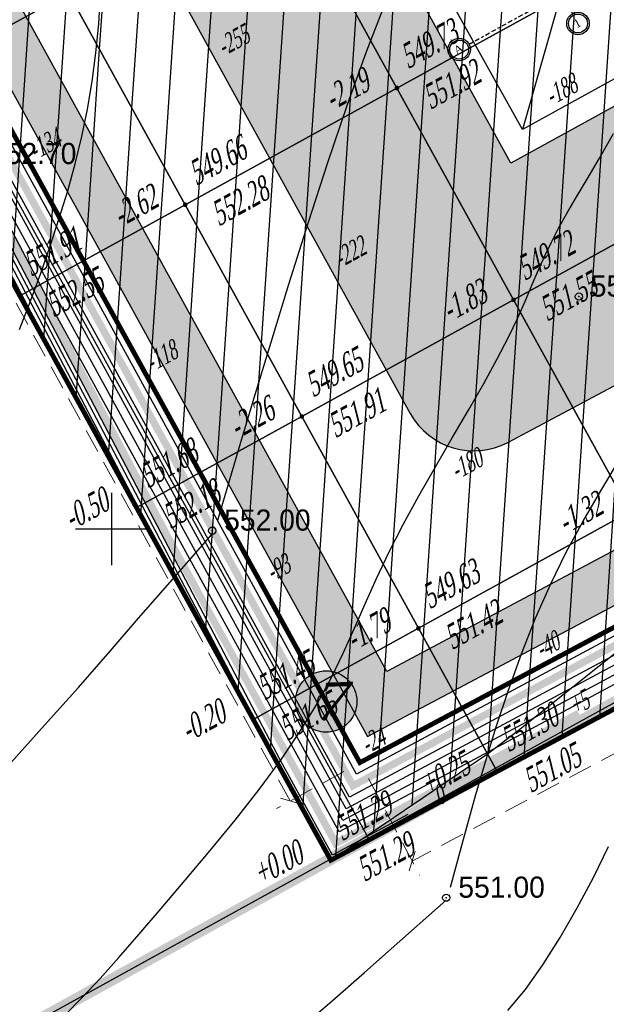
# Model space of a CAD drawing. Extents: x 883 to 364438, y -13 to 4201180.
# Tile 76 of 256: x 363687 to 363711, y 4200869 to 4200910. Entities that reach past the tile are written whole.
import ezdxf
from ezdxf.enums import TextEntityAlignment as Align

# ---------------------------------------------------------------- set-up
doc = ezdxf.new("R2010")
doc.units = 0
doc.header["$LTSCALE"] = 0.5
doc.header["$MEASUREMENT"] = 0
doc.header["$PDMODE"] = 32
doc.header["$PDSIZE"] = 0.3
for name, pattern in [('BORDERX2', [88.9, 25.4, -12.7, 25.4, -12.7, 0, -12.7]), ('CONTI', [0]), ('G_BUILDING_LINE', [3, 2, -1])]:
    doc.linetypes.add(name, pattern=pattern)
for name, color, linetype in [('(004) Точки рельефа', 7, 'Continuous'), ('00', 7, 'Continuous'), ('GORIZDEFAULT', 32, 'CONTI'), ('K_GRID', 7, 'Continuous'), ('K_HATCH', 7, 'Continuous'), ('K_NULL_WORKS', 7, 'Continuous'), ('K_POINTS_GRADE', 7, 'Continuous'), ('K_POINTS_GRID', 7, 'Continuous'), ('K_VOLUME', 7, 'Continuous'), ('PI_TTDEFAULT', 5, 'CONTI'), ('SETKR', 2, 'CONTI'), ('V_лойихавий_RED-CNT-MAJ', 7, 'Continuous'), ('V_лойихавий_RED-CNT-MIN', 7, 'Continuous'), ('шрифт', 1, 'Continuous')]:
    doc.layers.add(name, color=color, linetype=linetype)
for name, color, linetype, lineweight in [('(032) Горизонтали утолщенные', 32, 'Continuous', 30), ('.', 7, 'Continuous', 15), ('Сплошная толстая', 7, 'Continuous', 40)]:
    doc.layers.add(name, color=color, linetype=linetype, lineweight=lineweight)
doc.styles.add('D-431', font='d431.ttf')
doc.styles.add('ESKD1', font='times.ttf', dxfattribs={"width": 0.6, "oblique": 15})
doc.styles.get("Standard").update_dxf_attribs({"font": 'times.ttf'})
doc.styles.add('TIMES', font='times.ttf')
doc.styles.add('TimesNewRomanCyr', font='times.ttf', dxfattribs={"width": 0.5, "height": 1})
doc.linetypes.add('ограждение2', pattern='A,0.25,-0.1,[132,ltypeshp.shx,S=0.1,R=0,X=-0.1,Y=0],-0.1,1', length=1.45)
doc.dimstyles.new('GENPLAN1', dxfattribs={"dimscale": 0.5, "dimtxt": 1, "dimasz": 1.2, "dimexe": 1.3, "dimexo": 1.5, "dimgap": 0.5, "dimtad": 1, "dimdec": 1, "dimzin": 0, "dimdsep": 46, "dimtxsty": 'TimesNewRomanCyr', "dimblk1": 'OBLIQUE', "dimblk2": 'OBLIQUE', "dimsah": 1, "dimcen": 1, "dimadec": 0, "dimazin": 0, "dimtfac": 0.75, "dimtdec": 1, "dimtix": 1, "dimtmove": 0, "dimatfit": 3, "dimfxl": 1, "dimtvp": 1.2, "dimtfill": 1, "dimlwd": 0, "dimlwe": 0, "dimarcsym": 0})
pattern_1 = [(86.1445, (363693.4507, 4200932.7371), (-1.496605, 0.10086), [])]

# ---------------------------------------------------------------- blocks, each defined once
blk = doc.blocks.new('BL_333')
at = {"color": 0}
for p, q in [((0, -1.5), (0, 1.5)), ((-1.5, 0), (1.5, 0))]:
    blk.add_line(p, q, dxfattribs=at)
blk = doc.blocks.new('gergrgrre')
at = {"layer": '(032) Горизонтали утолщенные', "color": 32}
for points in [[(360504.39, 4200800.37, 552), (360505.38, 4200803.73, 552), (360505.93, 4200805.56, 552), (360506.59, 4200807.73, 552), (360507.33, 4200810.13, 552), (360508.13, 4200812.64, 552), (360508.94, 4200815.16, 552), (360509.76, 4200817.55, 552), (360510.53, 4200819.71, 552), (360511.25, 4200821.55, 552)], [(360484.47, 4200779.74, 552), (360485.57, 4200780.77, 552), (360486.58, 4200781.69, 552), (360487.52, 4200782.5, 552), (360488.39, 4200783.23, 552), (360489.25, 4200783.94, 552), (360490.12, 4200784.67, 552), (360491.04, 4200785.48, 552), (360492.05, 4200786.42, 552), (360493.18, 4200787.53, 552), (360494.45, 4200788.85, 552), (360495.82, 4200790.33, 552), (360497.22, 4200791.89, 552), (360498.62, 4200793.45, 552), (360499.93, 4200794.95, 552), (360501.11, 4200796.31, 552), (360502.11, 4200797.46, 552), (360504.16, 4200799.79, 552)]]:
    blk.add_polyline3d(points, dxfattribs=at)
at = {"layer": 'GORIZDEFAULT', "color": 32}
for points in [[(360496.18, 4200808.25, 552.5), (360496.64, 4200809.42, 552.5), (360497.06, 4200810.58, 552.5), (360497.46, 4200811.73, 552.5), (360497.83, 4200812.86, 552.5), (360498.18, 4200813.98, 552.5), (360498.49, 4200815.1, 552.5), (360498.76, 4200816.23, 552.5), (360499, 4200817.36, 552.5), (360499.19, 4200818.51, 552.5), (360499.34, 4200819.69, 552.5), (360499.46, 4200820.89, 552.5), (360499.54, 4200822.13, 552.5)], [(360498.03, 4200779.86, 551.5), (360498.78, 4200780.62, 551.5), (360499.52, 4200781.41, 551.5), (360500.29, 4200782.28, 551.5), (360501.12, 4200783.23, 551.5), (360502.04, 4200784.3, 551.5), (360503.04, 4200785.47, 551.5), (360504.07, 4200786.7, 551.5), (360505.1, 4200787.96, 551.5), (360506.1, 4200789.23, 551.5), (360507.02, 4200790.48, 551.5), (360507.83, 4200791.68, 551.5), (360508.52, 4200792.8, 551.5), (360509.09, 4200793.86, 551.5), (360509.59, 4200794.89, 551.5), (360510.04, 4200795.9, 551.5), (360510.49, 4200796.91, 551.5), (360510.95, 4200797.95, 551.5), (360511.46, 4200799.03, 551.5), (360512.06, 4200800.18, 551.5), (360512.71, 4200801.37, 551.5), (360513.39, 4200802.57, 551.5), (360514.09, 4200803.77, 551.5), (360514.76, 4200804.92, 551.5), (360515.39, 4200806.02, 551.5), (360515.95, 4200807.03, 551.5), (360516.41, 4200807.93, 551.5), (360516.8, 4200808.73, 551.5), (360517.12, 4200809.45, 551.5), (360517.4, 4200810.11, 551.5), (360517.66, 4200810.72, 551.5), (360517.92, 4200811.3, 551.5), (360518.19, 4200811.86, 551.5), (360518.49, 4200812.44, 551.5), (360518.83, 4200813.04, 551.5), (360519.22, 4200813.71, 551.5), (360519.67, 4200814.46, 551.5), (360520.18, 4200815.33, 551.5), (360520.76, 4200816.35, 551.5)], [(360514.02, 4200785.19, 551), (360514.46, 4200786.82, 551), (360514.74, 4200787.82, 551), (360515.07, 4200789.02, 551), (360515.46, 4200790.37, 551), (360515.91, 4200791.82, 551), (360516.41, 4200793.33, 551), (360516.95, 4200794.84, 551), (360517.53, 4200796.31, 551), (360518.15, 4200797.71, 551), (360518.8, 4200799.04, 551), (360519.5, 4200800.32, 551), (360520.23, 4200801.58, 551), (360521, 4200802.85, 551)], [(360516.39, 4200780.09, 550.5), (360517.12, 4200780.96, 550.5), (360517.84, 4200781.97, 550.5), (360518.56, 4200783.11, 550.5), (360519.26, 4200784.33, 550.5), (360519.93, 4200785.59, 550.5), (360520.56, 4200786.87, 550.5)], [(360507.58, 4200779.16, 551), (360509.12, 4200780.49, 551), (360510.46, 4200781.66, 551), (360511.56, 4200782.63, 551), (360513.84, 4200784.65, 551)]]:
    blk.add_polyline3d(points, dxfattribs=at)
at = {"layer": 'PI_TTDEFAULT', "color": 5}
for p in [(360519.33, 4200809.61, 551.4), (360504.16, 4200799.93, 552), (360513.84, 4200784.75, 551)]:
    blk.add_point(p, dxfattribs=at)
at = {"layer": 'SETKR', "color": 92}
blk.add_blockref('BL_333', (360500, 4200800), dxfattribs=at)
at = {"layer": '(004) Точки рельефа', "style": 'D-431'}
for s, p in [('552.70', (360494.96, 4200815.09)), ('551.40', (360519.82, 4200809.61)), ('552.00', (360504.65, 4200799.93)), ('551.00', (360514.34, 4200784.75))]:
    blk.add_text(s, height=0.875, dxfattribs=at).set_placement(p)
blk = doc.blocks.new('A$C62d73b19')
at = {"color": 1, "linetype": 'BORDERX2', "ltscale": 15}
for p, q in [((-15096, 7628), (1263, 7628)), ((-10737, 7628), (-10737, -5332)), ((1263, -5328), (1263, 7628)), ((-15096, -4372), (1263, -4372))]:
    blk.add_line(p, q, dxfattribs=at)
at = {"layer": 'Сплошная толстая', "color": 0, "lineweight": 30}
for p, q in [((-10887, 7777), (1413, 7777)), ((-10887, -4522), (-10887, 7777)), ((1413, 7777), (1413, -4522)), ((-10587, 7477), (1113, 7477)), ((-10587, -4222), (-10587, 7477)), ((1113, 7477), (1113, -4222)), ((1113, -4222), (-10587, -4222)), ((1413, -4522), (-10887, -4522))]:
    blk.add_line(p, q, dxfattribs=at)
at = {"layer": 'шрифт', "color": 0}
for centre in [(-15563, 7628), (-15562, -4372), (-10737, -5798), (1263, -5794)]:
    blk.add_circle(centre, 466, dxfattribs=at)
at = {"layer": 'шрифт', "color": 0, "lineweight": 30}
for centre in [(-15563, 7628), (-15562, -4372), (-10737, -5798), (1263, -5794)]:
    blk.add_circle(centre, 391, dxfattribs=at)
at = {"layer": 'шрифт', "color": 0, "char_height": 350, "width": 219, "attachment_point": 2}
for s, insert in [('{\\fTimes New Roman|b0|i0|c204|p18;В}', (-15582, 7826)), ('{\\fTimes New Roman|b0|i0|c204|p18;А}', (-15581, -4175)), ('{\\fTimes New Roman|b0|i0|c204|p18;1}', (-10756, -5601)), ('{\\fTimes New Roman|b0|i0|c204|p18;3}', (1244, -5596))]:
    blk.add_mtext(s, dxfattribs=dict(at, insert=insert))
blk = doc.blocks.new('trhrh')
at = {"layer": '.', "linetype": 'Continuous', "lineweight": 30}
h = blk.add_hatch(color=4, dxfattribs=at)
h.dxf.hatch_style = 1
h.paths.add_polyline_path([(362343.562, 4200844.406), (362354.336, 4200850.341), (362360.27, 4200839.567), (362349.497, 4200833.633)])
h.paths.add_polyline_path([(362336.435, 4200857.034), (362347.208, 4200862.969), (362353.143, 4200852.196), (362342.369, 4200846.261)])
at = {"color": 18, "linetype": 'Continuous', "lineweight": 30, "true_color": 0x000000}
for points in [[(362330.981, 4200858.597), (362348.762, 4200868.391), (362365.723, 4200838.005), (362347.943, 4200828.21)], [(362336.435, 4200857.034), (362347.208, 4200862.969), (362353.143, 4200852.196), (362342.369, 4200846.261)], [(362343.562, 4200844.406), (362354.336, 4200850.341), (362360.27, 4200839.567), (362349.497, 4200833.633)]]:
    blk.add_lwpolyline(points, close=True, dxfattribs=at)
for points in [[(362347.208, 4200862.969), (362348.762, 4200868.391)], [(362341.821, 4200860.001), (362339.872, 4200863.494)], [(362350.175, 4200857.582), (362353.698, 4200859.548)], [(362336.435, 4200857.034), (362330.981, 4200858.597)], [(362353.781, 4200851.194), (362357.243, 4200853.198)], [(362339.402, 4200851.647), (362335.939, 4200849.715)], [(362357.303, 4200844.954), (362360.766, 4200846.887)], [(362342.966, 4200845.333), (362339.462, 4200843.403)], [(362360.27, 4200839.567), (362365.723, 4200838.005)], [(362346.529, 4200839.019), (362343.007, 4200837.053)], [(362354.883, 4200836.6), (362356.833, 4200833.107)], [(362349.497, 4200833.633), (362347.943, 4200828.21)]]:
    blk.add_lwpolyline(points, dxfattribs=at)
at = {"color": 18, "linetype": 'Continuous', "lineweight": 30, "true_color": 0x000000, "xscale": 0.001, "yscale": 0.001, "zscale": 0.001, "rotation": 28.84872795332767}
for p in [(362349.723, 4200855.475), (362356.851, 4200842.847)]:
    blk.add_blockref('A$C62d73b19', p, dxfattribs=at)
blk = doc.blocks.new('_Oblique')
at = {"color": 0, "linetype": 'ByBlock', "lineweight": -2}
blk.add_line((-0.5, -0.5), (0.5, 0.5), dxfattribs=at)
blk = doc.blocks.new('*D594')
at = {"color": 0, "linetype": 'G_BUILDING_LINE', "lineweight": 0, "transparency": 16777216}
for p, q in [((363756.521, 4200908.119), (363758.642, 4200904.133)), ((363758.337, 4200904.707), (363703.282, 4200875.406)), ((363701.466, 4200878.818), (363703.588, 4200874.832))]:
    blk.add_line(p, q, dxfattribs=at)
at = {"layer": 'Defpoints', "color": 0, "linetype": 'Continuous', "lineweight": 30, "transparency": 16777216}
for p in [(363756.169, 4200908.781), (363701.114, 4200879.48), (363703.282, 4200875.406)]:
    blk.add_point(p, dxfattribs=at)
at = {"color": 0, "linetype": 'Continuous', "lineweight": 0, "transparency": 16777216, "xscale": 0.6, "yscale": 0.6, "zscale": 0.6}
for p, rotation in [((363758.337, 4200904.707), 28.02294709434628), ((363703.282, 4200875.406), 208.0229470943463)]:
    blk.add_blockref('_Oblique', p, dxfattribs=dict(at, rotation=rotation))
at = {"color": 0, "linetype": 'Continuous', "lineweight": 30, "transparency": 16777216, "insert": (363730.453, 4200890.728), "char_height": 1, "attachment_point": 5, "rotation": 28.0229, "style": 'TimesNewRomanCyr', "bg_fill": 3, "box_fill_scale": 1.25, "bg_fill_color": 256, "bg_fill_true_color": 13158600, "bg_fill_transparency": 0}
blk.add_mtext('62.4', dxfattribs=at)
blk = doc.blocks.new('*D595')
at = {"color": 0, "linetype": 'G_BUILDING_LINE', "lineweight": 0, "transparency": 16777216}
for p, q in [((363662.548, 4200947.898), (363659.76, 4200946.361)), ((363698.238, 4200877.895), (363660.329, 4200946.675)), ((363700.457, 4200879.118), (363697.669, 4200877.581))]:
    blk.add_line(p, q, dxfattribs=at)
at = {"layer": 'Defpoints', "color": 0, "linetype": 'Continuous', "lineweight": 30, "transparency": 16777216}
for p in [(363663.205, 4200948.26), (363660.329, 4200946.675), (363701.114, 4200879.48)]:
    blk.add_point(p, dxfattribs=at)
at = {"color": 0, "linetype": 'Continuous', "lineweight": 0, "transparency": 16777216, "xscale": 0.6, "yscale": 0.6, "zscale": 0.6}
for p, rotation in [((363660.329, 4200946.675), 118.8618541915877), ((363698.238, 4200877.895), 298.8618541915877)]:
    blk.add_blockref('_Oblique', p, dxfattribs=dict(at, rotation=rotation))
at = {"color": 0, "linetype": 'Continuous', "lineweight": 30, "transparency": 16777216, "insert": (363679.949, 4200912.652), "char_height": 1, "attachment_point": 5, "rotation": 298.8619, "style": 'TimesNewRomanCyr', "bg_fill": 3, "box_fill_scale": 1.25, "bg_fill_color": 256, "bg_fill_true_color": 13158600, "bg_fill_transparency": 0}
blk.add_mtext('78.5', dxfattribs=at)
blk = doc.blocks.new('VOLUME')
at = {"color": 0, "linetype": 'Continuous', "lineweight": 30, "style": 'ESKD1', "oblique": 15}
blk.add_attdef('VOLUME', text='', height=3, dxfattribs=at).set_placement((0, 0), align=Align.MIDDLE_CENTER)
at = {"color": 7, "linetype": 'Continuous', "lineweight": 30, "style": 'ESKD1', "oblique": 15, "flags": 1}
blk.add_attdef('AREA', text='', height=2, dxfattribs=at).set_placement((0, -5.7), align=Align.CENTER)

msp = doc.modelspace()

# ---------------------------------------------------------------- hatches: boundary and pattern name
at = {"layer": '.', "ltscale": 0.149071}
h = msp.add_hatch(color=256, dxfattribs=at)
h.dxf.hatch_style = 1
h.set_gradient(color1=(51, 204, 0), color2=(51, 204, 0), tint=1)
edge = h.paths.add_edge_path(flags=17)
edge.add_line((363676.584, 4200942.218), (363703.202, 4200893.922))
edge.add_arc((363705.829, 4200895.37), 3, 208.8619, 298.0817)
edge.add_line((363707.242, 4200892.723), (363708.272, 4200893.273))
edge.add_line((363708.272, 4200893.273), (363736.081, 4200908.096))
edge.add_arc((363734.67, 4200910.743), 3, 298.0581, 388.8487)
edge.add_line((363737.298, 4200912.191), (363727.402, 4200930.155))
edge.add_line((363727.402, 4200930.155), (363720.678, 4200926.438))
edge.add_line((363720.678, 4200926.438), (363726.955, 4200915.05))
edge.add_line((363726.955, 4200915.05), (363707.358, 4200904.275))
edge.add_line((363707.358, 4200904.275), (363689.594, 4200936.503))
edge.add_line((363689.594, 4200936.503), (363709.08, 4200947.216))
edge.add_line((363709.08, 4200947.216), (363715.354, 4200935.834))
edge.add_line((363715.354, 4200935.834), (363722.191, 4200939.614))
edge.add_line((363722.191, 4200939.614), (363710.467, 4200960.893))
edge.add_arc((363707.84, 4200959.445), 3, 28.854, 118.8619)
edge.add_line((363706.392, 4200962.072), (363677.763, 4200946.293))
edge.add_arc((363679.211, 4200943.666), 3, 118.8619, 208.8619)
h.paths.add_polyline_path([(363719.065, 4200974.672), (363711.026, 4200970.243), (363718.22, 4200957.236), (363721.182, 4200958.923), (363720.265, 4200960.587), (363723.272, 4200962.188), (363726.551, 4200956.231), (363723.546, 4200954.631), (363722.63, 4200956.295), (363719.655, 4200954.581), (363734.311, 4200927.975), (363742.361, 4200932.406)], flags=17)
h.paths.add_polyline_path([(363748.754, 4200920.676), (363743.734, 4200917.982), (363741.713, 4200921.654), (363738.706, 4200919.998), (363746.087, 4200906.599), (363702.233, 4200883.25), (363666.985, 4200947.203), (363710.503, 4200971.189), (363710.542, 4200971.118), (363713.945, 4200972.993), (363712.964, 4200974.772), (363664.292, 4200947.946), (363701.434, 4200880.557), (363755.143, 4200909.071)])
at = {"layer": '.', "linetype": 'Continuous', "lineweight": 50, "true_color": 0xffffff}
h = msp.add_hatch(color=7, dxfattribs=at)
h.dxf.hatch_style = 1
edge = h.paths.add_edge_path()
edge.add_arc((363699.721, 4200882.008), 1.271, 0, 360)

# ---------------------------------------------------------------- linework, layer by layer
at = {"color": 5, "linetype": 'Continuous', "lineweight": 30}
msp.add_lwpolyline([(363682.699, 4200866.011), (363701.467, 4200876.353), (363661.575, 4200948.732), (363717.254, 4200979.42), (363718.305, 4200980), (363744.058, 4200933.258), (363746.054, 4200934.357), (363737.263, 4200950.309), (363742.103, 4200952.976), (363704.55, 4201021.121, 0.395683), (363692.731, 4201023.624), (363689.661, 4201021.932), (363691.471, 4201018.648), (363682.363, 4201013.628), (363691.34, 4200997.338), (363650.001, 4200974.558), (363641.024, 4200990.848), (363631.915, 4200985.828), (363630.106, 4200989.113), (363618.538, 4200982.738, 0.395683), (363614.341, 4200971.41), (363734.542, 4200753.286, 0.414214)], format="xyb", dxfattribs=at)
at = {"color": 18, "linetype": 'Continuous', "lineweight": 30, "true_color": 0x000000}
msp.add_lwpolyline([(363748.754, 4200920.676), (363743.734, 4200917.982), (363741.713, 4200921.654), (363738.706, 4200919.998), (363746.087, 4200906.599), (363702.233, 4200883.25), (363666.985, 4200947.203), (363710.503, 4200971.189), (363710.542, 4200971.118), (363713.945, 4200972.993), (363712.964, 4200974.772), (363664.292, 4200947.946), (363701.434, 4200880.557), (363755.143, 4200909.071)], close=True, dxfattribs=at)
at = {"linetype": 'CONTI', "lineweight": 30, "elevation": -1065.319}
msp.add_lwpolyline([(363676.584, 4200942.218), (363703.202, 4200893.922, 0.410231), (363707.242, 4200892.723), (363708.272, 4200893.273), (363736.081, 4200908.096, 0.418261), (363737.298, 4200912.191), (363727.402, 4200930.155), (363720.678, 4200926.438), (363726.955, 4200915.05), (363707.358, 4200904.275), (363689.594, 4200936.503), (363709.08, 4200947.216), (363715.354, 4200935.834), (363722.191, 4200939.614), (363710.467, 4200960.893, 0.414254), (363706.392, 4200962.072), (363677.763, 4200946.293, 0.414214)], format="xyb", close=True, dxfattribs=at)
at = {"color": 6, "ltscale": 0.149071, "const_width": 0.5}
msp.add_lwpolyline([(363757.144, 4200907.035), (363682.699, 4200866.011), (363740.493, 4200761.133), (363814.938, 4200802.157)], close=True, dxfattribs=at)
at = {"color": 5, "linetype": 'Continuous', "lineweight": 30}
msp.add_lwpolyline([(363814.938, 4200802.157), (363740.493, 4200761.133), (363682.699, 4200866.011), (363757.144, 4200907.035)], close=True, dxfattribs=at)
at = {"color": 0, "lineweight": 30}
msp.add_circle((363699.721, 4200882.008), 1.271, dxfattribs=at)
at = {"layer": '00', "linetype": 'ограждение2', "lineweight": 30, "ltscale": 10}
msp.add_lwpolyline([(363741.038, 4200931.577), (363743.007, 4200932.679), (363717.833, 4200978.369), (363663.205, 4200948.26), (363701.114, 4200879.48), (363756.169, 4200908.781), (363748.224, 4200923.203), (363746.252, 4200922.117)], dxfattribs=at)
at = {"layer": 'K_POINTS_GRADE', "linetype": 'Continuous', "lineweight": 30, "const_width": 0.0962, "elevation": 0}
msp.add_lwpolyline([(363699.872, 4200875.419, 1), (363699.956, 4200875.466, 1)], format="xyb", close=True, dxfattribs=at)

# ---------------------------------------------------------------- block references
at = {"linetype": 'Continuous'}
msp.add_blockref('gergrgrre', (3190.849, 89.143), dxfattribs=at)
at = {"color": 5, "linetype": 'Continuous', "lineweight": 30}
msp.add_blockref('trhrh', (1359.895, 77.46, -6383.384), dxfattribs=at)

# ---------------------------------------------------------------- texts
at = {"color": 0, "lineweight": 30, "insert": (363699.143, 4200882.771), "char_height": 1.512, "attachment_point": 1, "rotation": 1.7946, "style": 'ESKD1'}
msp.add_mtext_dynamic_manual_height_columns('{\\W1.2;7}', width=1.71203, gutter_width=0.000042, heights=[0], dxfattribs=at)
at = {"layer": 'K_POINTS_GRADE', "color": 5, "linetype": 'Continuous', "lineweight": 30, "style": 'TIMES', "oblique": 15, "width": 0.6}
msp.add_text('+0.00', height=1, rotation=28.8487, dxfattribs=at).set_placement((363697.024, 4200874.378, 0))

# ---------------------------------------------------------------- next in the draw order: dimensions: what is measured, and where the dimension line sits
at = {"color": 5, "linetype": 'Continuous', "lineweight": 30}
dim = msp.add_aligned_dim(p1=(363756.169, 4200908.781), p2=(363701.114, 4200879.48), distance=4.615, dimstyle='GENPLAN1', dxfattribs=at)
dim.commit()
dim.dimension.update_dxf_attribs({"geometry": '*D594', "text_midpoint": (363730.453, 4200890.728)})

# ---------------------------------------------------------------- next in the draw order: hatches: boundary and pattern name
at = {"layer": 'K_HATCH', "linetype": 'Continuous', "lineweight": 30}
h = msp.add_hatch(dxfattribs=at)
h.set_pattern_fill('_U', color=160, scale=1.5, angle=57.2958, style=0, pattern_type=0)
h.set_pattern_definition(pattern_1)
h.paths.add_polyline_path([(363716.232, 4200903.444), (363707.473, 4200898.619), (363702.648, 4200907.378), (363709.391, 4200911.092), (363709.391, 4200911.092), (363711.407, 4200912.202)], flags=0)
h.paths.add_polyline_path([(363708.972, 4200906.351), (363710.656, 4200907.279), (363710.068, 4200908.346), (363708.384, 4200907.418)], flags=8)
h = msp.add_hatch(dxfattribs=at)
h.set_pattern_fill('_U', color=160, scale=1.5, angle=57.2958, style=0, pattern_type=0)
h.set_pattern_definition(pattern_1)
h.paths.add_polyline_path([(363707.473, 4200898.619), (363716.232, 4200903.444), (363721.057, 4200894.685), (363712.298, 4200889.86)], flags=0)
h.paths.add_polyline_path([(363713.813, 4200895.698), (363715.497, 4200896.626), (363714.909, 4200897.693), (363713.225, 4200896.765)], flags=8)
h = msp.add_hatch(dxfattribs=at)
h.set_pattern_fill('_U', color=160, scale=1.5, angle=57.2958, style=0, pattern_type=0)
h.set_pattern_definition(pattern_1)
h.paths.add_polyline_path([(363712.298, 4200889.86), (363714.348, 4200886.139), (363707.674, 4200880.828), (363706.399, 4200879.843), (363703.539, 4200885.035)], flags=0)
h.paths.add_polyline_path([(363708.555, 4200883.473), (363709.928, 4200884.23), (363709.341, 4200885.297), (363707.967, 4200884.54)], flags=8)
h.paths.add_polyline_path([(363709.956, 4200881.135), (363711.152, 4200881.793), (363710.576, 4200882.839), (363709.38, 4200882.18)], flags=8)
h = msp.add_hatch(dxfattribs=at)
h.set_pattern_fill('_U', color=20, scale=1.5, angle=57.2958, style=0, pattern_type=0)
h.set_pattern_definition(pattern_1)
h.paths.add_polyline_path([(363707.674, 4200880.828), (363714.348, 4200886.139), (363715.622, 4200883.827), (363706.799, 4200879.118), (363706.399, 4200879.843)], flags=0)
h.paths.add_polyline_path([(363709.956, 4200881.135), (363711.152, 4200881.793), (363710.576, 4200882.839), (363709.38, 4200882.18)], flags=8)
h.paths.add_polyline_path([(363708.555, 4200883.473), (363709.928, 4200884.23), (363709.341, 4200885.297), (363707.967, 4200884.54)], flags=8)

# ---------------------------------------------------------------- next in the draw order: linework, layer by layer
at = {"layer": 'K_GRID', "color": 5, "linetype": 'Continuous', "lineweight": 30}
for points in [[(363711.407, 4200912.202, -1.89), (363716.232, 4200903.444, -1.49), (363707.473, 4200898.619, -1.83), (363702.648, 4200907.378, -2.19), (363709.391, 4200911.092, -1.94), (363709.391, 4200911.092, -1.94)], [(363707.473, 4200898.619, -1.83), (363716.232, 4200903.444, -1.49), (363721.057, 4200894.685, -0.87), (363712.298, 4200889.86, -1.32)], [(363706.799, 4200879.118, 0.25), (363703.539, 4200885.035, -1.79), (363712.298, 4200889.86, -1.32), (363715.622, 4200883.827, 0.82)], [(363715.622, 4200883.827, 0.82), (363706.799, 4200879.118, 0.25), (363706.799, 4200879.118, 0.25), (363715.622, 4200883.827, 0.82)]]:
    msp.add_polyline3d(points, close=True, dxfattribs=at)
at = {"layer": 'K_NULL_WORKS', "color": 5, "linetype": 'Continuous', "lineweight": 30}
msp.add_lwpolyline([(363706.399, 4200879.843), (363707.674, 4200880.828), (363714.348, 4200886.139)], dxfattribs=at)
at = {"layer": 'K_POINTS_GRADE', "linetype": 'Continuous', "lineweight": 30, "const_width": 0.0962, "elevation": 0.25}
msp.add_lwpolyline([(363706.757, 4200879.094, 1), (363706.841, 4200879.141, 1)], format="xyb", close=True, dxfattribs=at)
msp.add_lwpolyline([(363706.757, 4200879.094, 1), (363706.841, 4200879.141, 1)], format="xyb", close=True, dxfattribs=at)
at = {"layer": 'K_POINTS_GRID', "linetype": 'Continuous', "lineweight": 30, "const_width": 0.0962}
for points, elevation in [([(363702.606, 4200907.355, 1), (363702.69, 4200907.401, 1)], -2.189), ([(363707.431, 4200898.596, 1), (363707.515, 4200898.642, 1)], -1.839), ([(363703.497, 4200885.012, 1), (363703.581, 4200885.058, 1)], -1.786)]:
    msp.add_lwpolyline(points, format="xyb", close=True, dxfattribs=dict(at, elevation=elevation))

# ---------------------------------------------------------------- next in the draw order: block references
at = {"layer": 'K_VOLUME', "color": 160, "linetype": 'Continuous', "lineweight": 30}
ref = msp.add_blockref('VOLUME', (363709.424, 4200907.304), dxfattribs=dict(at, xscale=0.2666666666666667, yscale=0.2666666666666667, rotation=28.84872792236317))
ref.add_attrib('VOLUME', '-188', dxfattribs={"layer": '0', "color": 0, "linetype": 'Continuous', "lineweight": 30, "height": 0.8, "rotation": 28.8487, "style": 'ESKD1', "oblique": 15, "width": 0.6}).set_placement((363709.424, 4200907.304), align=Align.MIDDLE_CENTER)
ref = msp.add_blockref('VOLUME', (363705.506, 4200891.827), dxfattribs=dict(at, xscale=0.2666666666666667, yscale=0.2666666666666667, rotation=28.84872792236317))
ref.add_attrib('VOLUME', '-180', dxfattribs={"layer": '0', "color": 0, "linetype": 'Continuous', "lineweight": 30, "height": 0.8, "rotation": 28.8487, "style": 'ESKD1', "oblique": 15, "width": 0.6}).set_placement((363705.506, 4200891.827), align=Align.MIDDLE_CENTER)
ref = msp.add_blockref('VOLUME', (363708.852, 4200884.341), dxfattribs=dict(at, xscale=0.2666666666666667, yscale=0.2666666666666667, rotation=28.84872792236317))
ref.add_attrib('VOLUME', '-40', dxfattribs={"layer": '0', "color": 0, "linetype": 'Continuous', "lineweight": 30, "height": 0.8, "rotation": 28.8487, "style": 'ESKD1', "oblique": 15, "width": 0.6}).set_placement((363708.852, 4200884.341), align=Align.MIDDLE_CENTER)
at = {"layer": 'K_VOLUME', "color": 20, "linetype": 'Continuous', "lineweight": 30}
ref = msp.add_blockref('VOLUME', (363710.168, 4200881.951), dxfattribs=dict(at, xscale=0.2666666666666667, yscale=0.2666666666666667, rotation=28.84872792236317))
ref.add_attrib('VOLUME', '+5', dxfattribs={"layer": '0', "color": 0, "linetype": 'Continuous', "lineweight": 30, "height": 0.8, "rotation": 28.8487, "style": 'ESKD1', "oblique": 15, "width": 0.6}).set_placement((363710.168, 4200881.951), align=Align.MIDDLE_CENTER)
at = {"layer": 'K_VOLUME', "color": 5, "linetype": 'Continuous', "lineweight": 30}
ref = msp.add_blockref('VOLUME', (363704.371, 4200878.135), dxfattribs=dict(at, xscale=0.2666666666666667, yscale=0.2666666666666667, rotation=28.84872792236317))
ref.add_attrib('VOLUME', '0', dxfattribs={"layer": '0', "color": 0, "linetype": 'Continuous', "lineweight": 30, "height": 0.8, "rotation": 28.8487, "style": 'ESKD1', "oblique": 15, "width": 0.6}).set_placement((363704.371, 4200878.135), align=Align.MIDDLE_CENTER)

# ---------------------------------------------------------------- next in the draw order: texts
at = {"layer": 'K_POINTS_GRADE', "color": 1, "linetype": 'Continuous', "lineweight": 30, "style": 'TIMES', "oblique": 15, "width": 0.6}
msp.add_text('551.30', height=1, rotation=28.8487, dxfattribs=at).set_placement((363707.25, 4200879.893, 0.25))
msp.add_text('551.30', height=1, rotation=28.8487, dxfattribs=at).set_placement((363707.25, 4200879.893, 0.25))
at = {"layer": 'K_POINTS_GRADE', "color": 7, "linetype": 'Continuous', "lineweight": 30, "style": 'TIMES', "oblique": 15, "width": 0.6}
for s, p in [('551.05', (363708.178, 4200878.209, 0.25)), ('551.05', (363708.178, 4200878.209, 0.25)), ('551.29', (363701.293, 4200874.534, 0))]:
    msp.add_text(s, height=1, rotation=28.8487, dxfattribs=at).set_placement(p)
at = {"layer": 'K_POINTS_GRADE', "color": 5, "linetype": 'Continuous', "lineweight": 30, "style": 'TIMES', "oblique": 15, "width": 0.6}
msp.add_text('+0.25', height=1, rotation=28.8487, dxfattribs=at).set_placement((363703.933, 4200878.066, 0.25))
msp.add_text('+0.25', height=1, rotation=28.8487, dxfattribs=at).set_placement((363703.933, 4200878.066, 0.25))
at = {"layer": 'K_POINTS_GRID', "color": 1, "linetype": 'Continuous', "lineweight": 30, "style": 'TIMES', "oblique": 15, "width": 0.6}
for s, p in [('549.73', (363703.099, 4200908.153, -2.189)), ('549.72', (363707.924, 4200899.394, -1.839)), ('549.63', (363703.99, 4200885.81, -1.786))]:
    msp.add_text(s, height=1, rotation=28.8487, dxfattribs=at).set_placement(p)
at = {"layer": 'K_POINTS_GRID', "color": 7, "linetype": 'Continuous', "lineweight": 30, "style": 'TIMES', "oblique": 15, "width": 0.6}
for s, p in [('551.92', (363704.027, 4200906.469, -2.189)), ('551.55', (363708.852, 4200897.71, -1.839)), ('551.42', (363704.918, 4200884.126, -1.786))]:
    msp.add_text(s, height=1, rotation=28.8487, dxfattribs=at).set_placement(p)
at = {"layer": 'K_POINTS_GRID', "color": 5, "linetype": 'Continuous', "lineweight": 30, "style": 'TIMES', "oblique": 15, "width": 0.6}
for s, p in [('-1.83', (363704.817, 4200897.683, -1.839)), ('-1.32', (363709.61, 4200888.906, -1.319))]:
    msp.add_text(s, height=1, rotation=28.8487, dxfattribs=at).set_placement(p)

# ---------------------------------------------------------------- next in the draw order: dimensions: what is measured, and where the dimension line sits
at = {"color": 5, "linetype": 'Continuous', "lineweight": 30}
dim = msp.add_aligned_dim(p1=(363701.114, 4200879.48), p2=(363663.205, 4200948.26), distance=3.284, dimstyle='GENPLAN1', dxfattribs=at)
dim.commit()
dim.dimension.update_dxf_attribs({"geometry": '*D595', "text_midpoint": (363679.949, 4200912.652)})

# ---------------------------------------------------------------- next in the draw order: hatches: boundary and pattern name
at = {"layer": 'K_HATCH', "linetype": 'Continuous', "lineweight": 30}
h = msp.add_hatch(dxfattribs=at)
h.set_pattern_fill('_U', color=160, scale=1.5, angle=57.2958, style=0, pattern_type=0)
h.set_pattern_definition(pattern_1)
h.paths.add_polyline_path([(363682.222, 4200907.543), (363677.395, 4200916.3), (363684.239, 4200920.071), (363689.064, 4200911.312)], flags=0)
h.paths.add_polyline_path([(363682.776, 4200912.872), (363684.451, 4200913.794), (363683.873, 4200914.843), (363682.198, 4200913.92)], flags=8)
h = msp.add_hatch(dxfattribs=at)
h.set_pattern_fill('_U', color=160, scale=1.5, angle=57.2958, style=0, pattern_type=0)
h.set_pattern_definition(pattern_1)
h.paths.add_polyline_path([(363704.517, 4200919.824), (363709.391, 4200911.092), (363702.648, 4200907.378), (363697.823, 4200916.137)], flags=0)
h.paths.add_polyline_path([(363703.143, 4200912.651), (363704.829, 4200913.58), (363704.239, 4200914.65), (363702.553, 4200913.721)], flags=8)
h = msp.add_hatch(dxfattribs=at)
h.set_pattern_fill('_U', color=160, scale=1.5, angle=57.2958, style=0, pattern_type=0)
h.set_pattern_definition(pattern_1)
h.paths.add_polyline_path([(363693.889, 4200902.553), (363689.064, 4200911.312), (363697.823, 4200916.137), (363702.648, 4200907.378)], flags=0)
h.paths.add_polyline_path([(363695.404, 4200908.391), (363697.088, 4200909.319), (363696.5, 4200910.386), (363694.816, 4200909.458)], flags=8)
h = msp.add_hatch(dxfattribs=at)
h.set_pattern_fill('_U', color=160, scale=1.5, angle=57.2958, style=0, pattern_type=0)
h.set_pattern_definition(pattern_1)
h.paths.add_polyline_path([(363682.222, 4200907.543), (363689.064, 4200911.312), (363693.889, 4200902.553), (363687.049, 4200898.785)], flags=0)
h.paths.add_polyline_path([(363687.604, 4200904.094), (363689.288, 4200905.022), (363688.7, 4200906.089), (363687.016, 4200905.161)], flags=8)
h = msp.add_hatch(dxfattribs=at)
h.set_pattern_fill('_U', color=160, scale=1.5, angle=57.2958, style=0, pattern_type=0)
h.set_pattern_definition(pattern_1)
h.paths.add_polyline_path([(363698.714, 4200893.794), (363693.889, 4200902.553), (363702.648, 4200907.378), (363707.473, 4200898.619)], flags=0)
h.paths.add_polyline_path([(363700.227, 4200899.651), (363701.902, 4200900.574), (363701.324, 4200901.622), (363699.649, 4200900.7)], flags=8)
h = msp.add_hatch(dxfattribs=at)
h.set_pattern_fill('_U', color=160, scale=1.5, angle=57.2958, style=0, pattern_type=0)
h.set_pattern_definition(pattern_1)
h.paths.add_polyline_path([(363687.049, 4200898.785), (363693.889, 4200902.553), (363698.714, 4200893.794), (363691.876, 4200890.027)], flags=0)
h.paths.add_polyline_path([(363692.43, 4200895.336), (363694.114, 4200896.264), (363693.526, 4200897.331), (363691.842, 4200896.403)], flags=8)
h = msp.add_hatch(dxfattribs=at)
h.set_pattern_fill('_U', color=160, scale=1.5, angle=57.2958, style=0, pattern_type=0)
h.set_pattern_definition(pattern_1)
h.paths.add_polyline_path([(363698.714, 4200893.794), (363707.473, 4200898.619), (363712.298, 4200889.86), (363703.539, 4200885.035)], flags=0)
h.paths.add_polyline_path([(363705.054, 4200890.873), (363706.738, 4200891.801), (363706.15, 4200892.868), (363704.466, 4200891.94)], flags=8)
h = msp.add_hatch(dxfattribs=at)
h.set_pattern_fill('_U', color=160, scale=1.5, angle=57.2958, style=0, pattern_type=0)
h.set_pattern_definition(pattern_1)
h.paths.add_polyline_path([(363691.876, 4200890.027), (363698.714, 4200893.794), (363703.539, 4200885.035), (363696.703, 4200881.269)], flags=0)
h.paths.add_polyline_path([(363697.411, 4200886.66), (363698.787, 4200887.418), (363698.197, 4200888.488), (363696.822, 4200887.73)], flags=8)
h = msp.add_hatch(dxfattribs=at)
h.set_pattern_fill('_U', color=160, scale=1.5, angle=57.2958, style=0, pattern_type=0)
h.set_pattern_definition(pattern_1)
h.paths.add_polyline_path([(363696.703, 4200881.269), (363703.539, 4200885.035), (363706.399, 4200879.843), (363699.914, 4200875.443)], flags=0)
h.paths.add_polyline_path([(363701.34, 4200879.548), (363702.704, 4200880.3), (363702.126, 4200881.349), (363700.762, 4200880.597)], flags=8)
h.paths.add_polyline_path([(363704.332, 4200877.409), (363705.189, 4200877.881), (363704.601, 4200878.948), (363703.744, 4200878.476)], flags=8)

# ---------------------------------------------------------------- next in the draw order: linework, layer by layer
at = {"color": 5, "linetype": 'Continuous', "lineweight": 30, "const_width": 0.2}
for points in [[(363659.129, 4200949.44), (363724.273, 4200985.344), (363765.525, 4200910.461), (363699.914, 4200875.443)], [(363663.205, 4200948.26), (363717.833, 4200978.369), (363756.169, 4200908.781), (363701.114, 4200879.48)]]:
    msp.add_lwpolyline(points, close=True, dxfattribs=at)
at = {"layer": 'K_GRID', "color": 5, "linetype": 'Continuous', "lineweight": 30}
for points in [[(363677.395, 4200916.3, -0.66), (363684.239, 4200920.071, -3.1), (363689.064, 4200911.312, -2.91), (363682.222, 4200907.543, -0.69)], [(363709.391, 4200911.092, -1.94), (363702.648, 4200907.378, -2.19), (363697.823, 4200916.137, -2.5), (363704.517, 4200919.824, -2.27)], [(363689.064, 4200911.312, -2.91), (363697.823, 4200916.137, -2.5), (363702.648, 4200907.378, -2.19), (363693.889, 4200902.553, -2.62)], [(363682.222, 4200907.543, -0.69), (363689.064, 4200911.312, -2.91), (363693.889, 4200902.553, -2.62), (363687.049, 4200898.785, -0.64)], [(363687.049, 4200898.784, -0.64), (363682.222, 4200907.542, -0.69), (363682.222, 4200907.543, -0.69), (363687.049, 4200898.785, -0.64)], [(363693.889, 4200902.553, -2.62), (363702.648, 4200907.378, -2.19), (363707.473, 4200898.619, -1.83), (363698.714, 4200893.794, -2.26)], [(363687.049, 4200898.785, -0.64), (363693.889, 4200902.553, -2.62), (363698.714, 4200893.794, -2.26), (363691.876, 4200890.027, -0.5)], [(363691.876, 4200890.027, -0.5), (363687.049, 4200898.784, -0.64), (363687.049, 4200898.785, -0.64), (363691.876, 4200890.027, -0.5)], [(363698.714, 4200893.794, -2.26), (363707.473, 4200898.619, -1.83), (363712.298, 4200889.86, -1.32), (363703.539, 4200885.035, -1.79)], [(363691.876, 4200890.027, -0.5), (363698.714, 4200893.794, -2.26), (363703.539, 4200885.035, -1.79), (363696.703, 4200881.269, -0.2)], [(363696.703, 4200881.269, -0.2), (363691.876, 4200890.027, -0.5), (363691.876, 4200890.027, -0.5), (363696.703, 4200881.269, -0.2)], [(363696.703, 4200881.269, -0.2), (363703.539, 4200885.035, -1.79), (363706.799, 4200879.118, 0.25), (363699.914, 4200875.443, 0)], [(363706.799, 4200879.118, 0.25), (363699.914, 4200875.443, 0), (363696.703, 4200881.269, -0.2), (363696.703, 4200881.269, -0.2), (363699.914, 4200875.443, 0), (363706.799, 4200879.118, 0.25)]]:
    msp.add_polyline3d(points, close=True, dxfattribs=at)
at = {"layer": 'K_NULL_WORKS', "color": 5, "linetype": 'Continuous', "lineweight": 30}
msp.add_lwpolyline([(363699.914, 4200875.443), (363706.399, 4200879.843)], dxfattribs=at)
at = {"layer": 'K_POINTS_GRADE', "linetype": 'Continuous', "lineweight": 30, "const_width": 0.0962}
for points, elevation in [([(363687.006, 4200898.761, 1), (363687.091, 4200898.808, 1)], -0.633), ([(363691.833, 4200890.003, 1), (363691.918, 4200890.05, 1)], -0.497), ([(363696.66, 4200881.246, 1), (363696.745, 4200881.292, 1)], -0.206)]:
    msp.add_lwpolyline(points, format="xyb", close=True, dxfattribs=dict(at, elevation=elevation))
at = {"layer": 'K_POINTS_GRID', "linetype": 'Continuous', "lineweight": 30, "const_width": 0.0962}
for points, elevation in [([(363693.847, 4200902.53, 1), (363693.931, 4200902.576, 1)], -2.62), ([(363698.672, 4200893.771, 1), (363698.756, 4200893.817, 1)], -2.266)]:
    msp.add_lwpolyline(points, format="xyb", close=True, dxfattribs=dict(at, elevation=elevation))
at = {"layer": 'V_лойихавий_RED-CNT-MAJ', "color": 40, "linetype": 'Continuous', "lineweight": 30, "const_width": 0.3}
for points, elevation in [([(363745.555, 4200902.491), (363700.83, 4200878.524), (363670.131, 4200934.521), (363662.862, 4200948.359), (363714.45, 4200976.702)], 550), ([(363710.174, 4200881.523), (363700.12, 4200876.135), (363693.218, 4200888.724), (363661.721, 4200948.69), (363697.532, 4200968.365)], 551)]:
    msp.add_lwpolyline(points, dxfattribs=dict(at, elevation=elevation))
at = {"layer": 'V_лойихавий_RED-CNT-MIN', "color": 1, "linetype": 'Continuous', "lineweight": 30}
for points, elevation in [([(363752.631, 4200906.685), (363700.972, 4200879.002), (363665.514, 4200943.681), (363663.091, 4200948.293), (363717.831, 4200978.368), (363707.101, 4200940.429), (363696.328, 4200934.494), (363696.329, 4200934.492), (363709.391, 4200911.092), (363720.165, 4200917.026), (363720.167, 4200917.027), (363707.105, 4200940.427), (363717.835, 4200978.366), (363740.218, 4200947.061), (363738.494, 4200959.52)], 549.8), ([(363738.478, 4200898.297), (363700.688, 4200878.047), (363674.749, 4200925.362), (363662.634, 4200948.425), (363711.066, 4200975.035)], 550.2), ([(363731.402, 4200894.104), (363700.546, 4200877.569), (363679.366, 4200916.202), (363662.406, 4200948.492), (363707.683, 4200973.367)], 550.4), ([(363724.326, 4200889.91), (363700.404, 4200877.091), (363683.983, 4200907.043), (363662.178, 4200948.558), (363704.299, 4200971.7)], 550.6), ([(363717.25, 4200885.717), (363700.262, 4200876.613), (363688.601, 4200897.883), (363661.949, 4200948.624), (363700.916, 4200970.032)], 550.8), ([(363703.098, 4200877.33), (363699.978, 4200875.658), (363697.836, 4200879.564), (363661.493, 4200948.756), (363694.149, 4200966.697)], 551.2), ([(363697.648, 4200879.554), (363661.264, 4200948.822), (363690.765, 4200965.03)], 551.4), ([(363693.528, 4200887.028), (363661.036, 4200948.888), (363687.382, 4200963.363)], 551.6), ([(363689.409, 4200894.502), (363660.808, 4200948.954), (363683.998, 4200961.695)], 551.8)]:
    msp.add_lwpolyline(points, dxfattribs=dict(at, elevation=elevation))
at = {"layer": 'V_лойихавий_RED-CNT-MIN', "color": 1, "linetype": 'Continuous', "lineweight": 30, "elevation": 549.6}
msp.add_lwpolyline([(363701.117, 4200879.481), (363701.114, 4200879.48), (363701.112, 4200879.483), (363701.114, 4200879.481), (363701.114, 4200879.481), (363701.115, 4200879.481), (363701.117, 4200879.481)], close=True, dxfattribs=at)

# ---------------------------------------------------------------- next in the draw order: block references
at = {"layer": 'K_VOLUME', "color": 160, "linetype": 'Continuous', "lineweight": 30}
ref = msp.add_blockref('VOLUME', (363695.856, 4200909.345), dxfattribs=dict(at, xscale=0.2666666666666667, yscale=0.2666666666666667, rotation=28.84872792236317))
ref.add_attrib('VOLUME', '-255', dxfattribs={"layer": '0', "color": 0, "linetype": 'Continuous', "lineweight": 30, "height": 0.8, "rotation": 28.8487, "style": 'ESKD1', "oblique": 15, "width": 0.6}).set_placement((363695.856, 4200909.345), align=Align.MIDDLE_CENTER)
ref = msp.add_blockref('VOLUME', (363688.056, 4200905.048), dxfattribs=dict(at, xscale=0.2666666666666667, yscale=0.2666666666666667, rotation=28.84872792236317))
ref.add_attrib('VOLUME', '-134', dxfattribs={"layer": '0', "color": 0, "linetype": 'Continuous', "lineweight": 30, "height": 0.8, "rotation": 28.8487, "style": 'ESKD1', "oblique": 15, "width": 0.6}).set_placement((363688.056, 4200905.048), align=Align.MIDDLE_CENTER)
ref = msp.add_blockref('VOLUME', (363700.681, 4200900.586), dxfattribs=dict(at, xscale=0.2666666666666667, yscale=0.2666666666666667, rotation=28.84872792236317))
ref.add_attrib('VOLUME', '-222', dxfattribs={"layer": '0', "color": 0, "linetype": 'Continuous', "lineweight": 30, "height": 0.8, "rotation": 28.8487, "style": 'ESKD1', "oblique": 15, "width": 0.6}).set_placement((363700.681, 4200900.586), align=Align.MIDDLE_CENTER)
ref = msp.add_blockref('VOLUME', (363692.882, 4200896.29), dxfattribs=dict(at, xscale=0.2666666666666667, yscale=0.2666666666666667, rotation=28.84872792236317))
ref.add_attrib('VOLUME', '-118', dxfattribs={"layer": '0', "color": 0, "linetype": 'Continuous', "lineweight": 30, "height": 0.8, "rotation": 28.8487, "style": 'ESKD1', "oblique": 15, "width": 0.6}).set_placement((363692.882, 4200896.29), align=Align.MIDDLE_CENTER)
ref = msp.add_blockref('VOLUME', (363697.708, 4200887.531), dxfattribs=dict(at, xscale=0.2666666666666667, yscale=0.2666666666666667, rotation=28.84872792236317))
ref.add_attrib('VOLUME', '-93', dxfattribs={"layer": '0', "color": 0, "linetype": 'Continuous', "lineweight": 30, "height": 0.8, "rotation": 28.8487, "style": 'ESKD1', "oblique": 15, "width": 0.6}).set_placement((363697.708, 4200887.531), align=Align.MIDDLE_CENTER)
ref = msp.add_blockref('VOLUME', (363701.639, 4200880.398), dxfattribs=dict(at, xscale=0.2666666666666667, yscale=0.2666666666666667, rotation=28.84872792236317))
ref.add_attrib('VOLUME', '-24', dxfattribs={"layer": '0', "color": 0, "linetype": 'Continuous', "lineweight": 30, "height": 0.8, "rotation": 28.8487, "style": 'ESKD1', "oblique": 15, "width": 0.6}).set_placement((363701.639, 4200880.398), align=Align.MIDDLE_CENTER)

# ---------------------------------------------------------------- next in the draw order: texts
at = {"layer": 'K_POINTS_GRADE', "color": 1, "linetype": 'Continuous', "lineweight": 30, "style": 'TIMES', "oblique": 15, "width": 0.6}
for s, p in [('551.91', (363687.5, 4200899.56, -0.633)), ('551.68', (363692.327, 4200890.802, -0.497)), ('551.45', (363697.154, 4200882.044, -0.206)), ('551.29', (363700.365, 4200876.218, 0))]:
    msp.add_text(s, height=1, rotation=28.8487, dxfattribs=at).set_placement(p)
at = {"layer": 'K_POINTS_GRADE', "color": 7, "linetype": 'Continuous', "lineweight": 30, "style": 'TIMES', "oblique": 15, "width": 0.6}
for s, p in [('552.55', (363688.428, 4200897.875, -0.633)), ('552.18', (363693.255, 4200889.118, -0.497)), ('551.65', (363698.082, 4200880.36, -0.206))]:
    msp.add_text(s, height=1, rotation=28.8487, dxfattribs=at).set_placement(p)
at = {"layer": 'K_POINTS_GRADE', "color": 5, "linetype": 'Continuous', "lineweight": 30, "style": 'TIMES', "oblique": 15, "width": 0.6}
for s, p in [('-0.50', (363689.183, 4200889.07, -0.497)), ('-0.20', (363694.01, 4200880.312, -0.206))]:
    msp.add_text(s, height=1, rotation=28.8487, dxfattribs=at).set_placement(p)
at = {"layer": 'K_POINTS_GRID', "color": 5, "linetype": 'Continuous', "lineweight": 30, "style": 'TIMES', "oblique": 15, "width": 0.6}
for s, p in [('-2.19', (363699.961, 4200906.425, -2.189)), ('-2.62', (363691.201, 4200901.599, -2.62)), ('-2.26', (363696.024, 4200892.839, -2.266)), ('-1.79', (363700.852, 4200884.082, -1.786))]:
    msp.add_text(s, height=1, rotation=28.8487, dxfattribs=at).set_placement(p)
at = {"layer": 'K_POINTS_GRID', "color": 1, "linetype": 'Continuous', "lineweight": 30, "style": 'TIMES', "oblique": 15, "width": 0.6}
for s, p in [('549.66', (363694.34, 4200903.328, -2.62)), ('549.65', (363699.165, 4200894.569, -2.266))]:
    msp.add_text(s, height=1, rotation=28.8487, dxfattribs=at).set_placement(p)
at = {"layer": 'K_POINTS_GRID', "color": 7, "linetype": 'Continuous', "lineweight": 30, "style": 'TIMES', "oblique": 15, "width": 0.6}
for s, p in [('552.28', (363695.268, 4200901.644, -2.62)), ('551.91', (363700.093, 4200892.885, -2.266))]:
    msp.add_text(s, height=1, rotation=28.8487, dxfattribs=at).set_placement(p)

doc.saveas('drawing.dxf')
